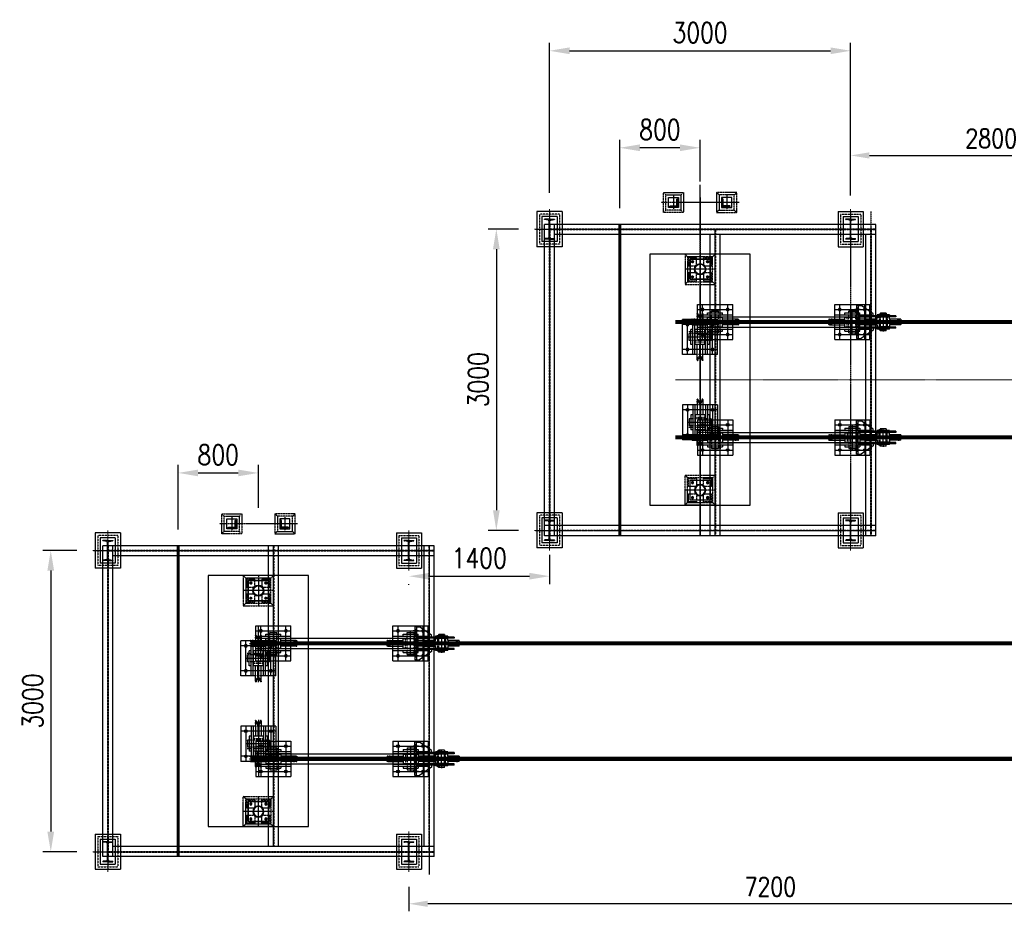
# Model space of a CAD drawing. Header units: inches. Extents: x -204116 to 930598, y -391373 to 256461.
# Tile 124 of 225: x 344893 to 354702, y -208568 to -199689. Entities that reach past the tile are written whole.
import ezdxf
from ezdxf.lldxf.tags import DXFTag

# ---------------------------------------------------------------- set-up
doc = ezdxf.new("R2010")
doc.units = ezdxf.units.IN
doc.header["$LTSCALE"] = 10
doc.header["$MEASUREMENT"] = 0
doc.header["$PDMODE"] = 1
doc.header["$PDSIZE"] = 1000
for name, pattern in [('CENTER', [2, 1.25, -0.25, 0.25, -0.25]), ('HIDDEN', [0.375, 0.25, -0.125]), ('HIDDEN2', [0.1875, 0.125, -0.0625]), ('PHANTOM', [2.5, 1.25, -0.25, 0.25, -0.25, 0.25, -0.25]), ('PHANTOM2', [1.25, 0.625, -0.125, 0.125, -0.125, 0.125, -0.125])]:
    doc.linetypes.add(name, pattern=pattern)
doc.layers.get('Defpoints').update_dxf_attribs({"lineweight": 25})
for name, color, linetype in [('4', 4, 'Continuous'), ('CIVIL PARTS-CONCRETE', 8, 'Continuous'), ('H', 3, 'HIDDEN'), ('R', 5, 'PHANTOM2')]:
    doc.layers.add(name, color=color, linetype=linetype)
for name, color, linetype, lineweight in [('C', 1, 'CENTER', 25), ('cen', 2, 'CENTER2', 25), ('CENTER', 2, 'CENTER', 25), ('DIM', 6, 'Continuous', 25), ('GRID', 252, 'Continuous', 13), ('HID', 4, 'HIDDEN', 25), ('PHA', 5, 'PHANTOM', 25)]:
    doc.layers.add(name, color=color, linetype=linetype, lineweight=lineweight)
doc.styles.add('MIC', font='romans.shx', dxfattribs={"width": 0.8})
tags = doc.linetypes.add('CENTER2', pattern=[1.125, 0.75, -0.125, 0.125, -0.125]).pattern_tags.tags
tags[10:11] = [DXFTag(74, 4), DXFTag(75, 0), DXFTag(340, '0'), DXFTag(46, 1.0), DXFTag(50, 0.0), DXFTag(44, 0.0), DXFTag(45, 0.0)]
tags[8:9] = [DXFTag(74, 4), DXFTag(75, 0), DXFTag(340, '0'), DXFTag(46, 1.0), DXFTag(50, 0.0), DXFTag(44, 0.0), DXFTag(45, 0.0)]
tags[6:7] = [DXFTag(74, 4), DXFTag(75, 0), DXFTag(340, '0'), DXFTag(46, 1.0), DXFTag(50, 0.0), DXFTag(44, 0.0), DXFTag(45, 0.0)]
tags[4:5] = [DXFTag(74, 4), DXFTag(75, 0), DXFTag(340, '0'), DXFTag(46, 1.0), DXFTag(50, 0.0), DXFTag(44, 0.0), DXFTag(45, 0.0)]
doc.dimstyles.new('1_75', dxfattribs={"dimscale": 75, "dimtxt": 2.5, "dimasz": 2.5, "dimexe": 1, "dimexo": 2, "dimgap": 1, "dimtad": 1, "dimtoh": 1, "dimdec": 0, "dimzin": 9, "dimdsep": 46, "dimtxsty": 'MIC', "dimcen": 2.5, "dimclrd": 1, "dimclre": 1, "dimclrt": 256, "dimadec": 0, "dimazin": 0, "dimtfac": 1, "dimtdec": 0, "dimtmove": 2, "dimatfit": 3, "dimfxl": 1, "dimlwd": -1, "dimlwe": -1, "dimarcsym": 0})

# ---------------------------------------------------------------- blocks, each defined once
blk = doc.blocks.new('*D456')
at = {"color": 1, "transparency": 16777216}
for p, q in [((355650.4, -202224.3), (354981, -202224.3)), ((355056, -204136.8), (355056, -202411.8)), ((355650.4, -204324.3), (354981, -204324.3))]:
    blk.add_line(p, q, dxfattribs=at)
for points in [[(355024.8, -202411.8), (355087.2, -202411.8), (355056, -202224.3)], [(355024.8, -204136.8), (355087.2, -204136.8), (355056, -204324.3)]]:
    blk.add_solid(points, dxfattribs=at)
at = {"layer": 'Defpoints', "color": 0, "transparency": 16777216}
for p in [(355056, -202224.3), (355800.4, -202224.3), (355800.4, -204324.3)]:
    blk.add_point(p, dxfattribs=at)
at = {"transparency": 16777216, "insert": (354887.3, -203274.3), "char_height": 187.5, "attachment_point": 5, "rotation": 90, "style": 'MIC'}
blk.add_mtext('2100 CRS', dxfattribs=at)
blk = doc.blocks.new('*D629')
at = {"color": 1}
for p, q in [((355650.4, -205424.3), (354981, -205424.3)), ((355056, -205611.8), (355056, -207336.8)), ((355650.4, -207524.3), (354981, -207524.3))]:
    blk.add_line(p, q, dxfattribs=at)
for points in [[(355024.8, -205611.8), (355087.2, -205611.8), (355056, -205424.3)], [(355024.8, -207336.8), (355087.2, -207336.8), (355056, -207524.3)]]:
    blk.add_solid(points, dxfattribs=at)
at = {"layer": 'Defpoints', "color": 0}
for p in [(355800.4, -205424.3), (355056, -207524.3), (355800.4, -207524.3)]:
    blk.add_point(p, dxfattribs=at)
at = {"insert": (354887.3, -206474.3), "char_height": 187.5, "attachment_point": 5, "rotation": 90, "style": 'MIC'}
blk.add_mtext('2100 CRS', dxfattribs=at)
blk = doc.blocks.new('SHEEVE1')
at = {"ltscale": 20}
for p, q in [((-27.5, 24), (-27.5, -87.4)), ((-23.6, 10), (-25.5, 10)), ((-20.7, 7.6), (-18.6, -2.7)), ((20.7, 7.6), (18.6, -2.7)), ((26.5, 25), (27.5, 24)), ((27.5, 24), (27.5, -87.4)), ((-5, -31.2), (-5, -62.5)), ((5, -31.2), (5, -62.5)), ((-27.5, -324), (-27.5, -212.6)), ((-5, -268.8), (-5, -237.5)), ((5, -268.8), (5, -237.5)), ((27.5, -324), (27.5, -212.6)), ((-23.6, -310), (-25.5, -310)), ((-20.7, -307.6), (-18.6, -297.3)), ((20.7, -307.6), (18.6, -297.3)), ((26.5, -325), (27.5, -324))]:
    blk.add_line(p, q, dxfattribs=at)
at = {"linetype": 'Continuous'}
for p, q in [((-26.5, 25), (-17, 25)), ((26.5, 25), (17, 25)), ((23.6, 10), (26, 10)), ((-47.5, -87.5), (-47.5, -110)), ((-30, -87.5), (-47.5, -87.5)), ((30, -87.5), (47.5, -87.5)), ((47.5, -87.5), (47.5, -110)), ((-47.5, -110), (-47.5, -190)), ((-47.5, -212.5), (-47.5, -190)), ((47.5, -110), (47.5, -190)), ((47.5, -212.5), (47.5, -190)), ((-30, -212.5), (-47.5, -212.5)), ((30, -212.5), (47.5, -212.5)), ((-26.5, -325), (-17, -325)), ((26.5, -325), (17, -325)), ((23.6, -310), (26, -310))]:
    blk.add_line(p, q, dxfattribs=at)
at = {"color": 2, "linetype": 'HIDDEN'}
for p, q in [((-47.5, -110), (47.5, -110)), ((-47.5, -190), (47.5, -190))]:
    blk.add_line(p, q, dxfattribs=at)
at = {"ltscale": 20}
for points in [[(17, 25), (15.8, 23.8), (10.8, -1.2, -0.820353), (-10.8, -1.2), (-15.8, 23.8), (-17, 25)], [(17, -325), (15.8, -323.8), (10.8, -298.8, 0.820353), (-10.8, -298.8), (-15.8, -323.8), (-17, -325)]]:
    blk.add_lwpolyline(points, format="xyb", dxfattribs=at)
for centre, radius, start, end in [((-25.5, 12), 2, 179.99778, 270), ((-23.6, 7), 3, 11.27234, 90), ((23.6, 7), 3, 90, 168.72766), ((-30, -62.5), 25, 270, 0), ((0, 1), 19, 191.27234, 227.01411), ((-30, -31.2), 25, 0, 47.01411), ((30, -31.2), 25, 132.98589, 180), ((30, -62.5), 25, 180, 270), ((0, 1), 19, 312.98589, 348.72766), ((-30, -237.5), 25, 360, 90), ((0, -301), 19, 132.98589, 168.72766), ((-30, -268.8), 25, 312.98589, 360), ((30, -237.5), 25, 90, 180), ((30, -268.8), 25, 180, 227.01411), ((0, -301), 19, 11.27234, 47.01411), ((-25.5, -312), 2, 90, 180.00222), ((-23.6, -307), 3, 270, 348.72766), ((23.6, -307), 3, 191.27234, 270)]:
    blk.add_arc(centre, radius, start, end, dxfattribs=at)
at = {"linetype": 'Continuous'}
for centre, start, end in [((26, 11.5), 270, 0), ((26, -311.5), 0, 90)]:
    blk.add_arc(centre, 1.5, start, end, dxfattribs=at)
at = {"layer": 'cen', "ltscale": 0.5}
for p, q in [((33.1, 0), (-33.1, 0)), ((-4.3, 1), (4.3, 1)), ((0, 27.7), (0, -327.3)), ((33.1, -300), (-33.1, -300)), ((-4.3, -301), (4.3, -301))]:
    blk.add_line(p, q, dxfattribs=at)
at = {"layer": 'cen'}
blk.add_line((-56.2, -150), (55.4, -150), dxfattribs=at)
at = {"layer": 'DIM'}
for p, q in [((-26.5, 25), (-27.5, 24)), ((-17, 25), (-16, 25)), ((-16, 25), (-15.8, 23.8)), ((16, 25), (15.8, 23.8)), ((17, 25), (16, 25)), ((-26.5, -325), (-27.5, -324)), ((-17, -325), (-16, -325)), ((-16, -325), (-15.8, -323.8)), ((16, -325), (15.8, -323.8)), ((17, -325), (16, -325))]:
    blk.add_line(p, q, dxfattribs=at)
at = {"layer": 'R'}
for p, q in [((-27.5, 24.1), (-27.5, 25)), ((-26.5, 25), (-27.5, 25)), ((26.8, 25), (27.5, 25)), ((27.5, 24.2), (27.5, 25)), ((-27.5, -324.1), (-27.5, -325)), ((-26.5, -325), (-27.5, -325)), ((26.8, -325), (27.5, -325)), ((27.5, -324.2), (27.5, -325))]:
    blk.add_line(p, q, dxfattribs=at)
for centre in [(0, 0), (0, -300)]:
    blk.add_circle(centre, 10, dxfattribs=at)
blk = doc.blocks.new('BUSH')
at = {"color": 1, "linetype": 'CENTER2'}
blk.add_line((-101.2, 0), (8.3, 0), dxfattribs=at)
at = {"color": 0, "linetype": 'ByBlock'}
for p, q in [((-95, 40), (0, 40)), ((-95, 40), (-95, -40)), ((-95, 30), (0, 30)), ((0, 40), (0, -40)), ((-95, -30), (0, -30)), ((-95, -40), (0, -40))]:
    blk.add_line(p, q, dxfattribs=at)
blk = doc.blocks.new('BKT')
at = {"linetype": 'Continuous'}
for p, q in [((-87, 295), (-86, 296)), ((-87, 295), (-87, 237)), ((-86, 296), (-70, 296)), ((-70, 328.5), (-70, 203.5)), ((-70, 328.5), (-62, 328.5)), ((-62, 391), (-50, 391)), ((-62, 391), (-62, 16)), ((-50, 391), (-50, 16)), ((62, 391), (50, 391)), ((50, 391), (50, 16)), ((62, 391), (62, 16)), ((70, 328.5), (62, 328.5)), ((70, 328.5), (70, 203.5)), ((86, 296), (70, 296)), ((87, 295), (86, 296)), ((87, 295), (87, 237)), ((-87, 237), (-86, 236)), ((-86, 236), (-78, 236)), ((-78, 246), (-70, 246)), ((-76, 246), (-76, 221)), ((-76, 221), (-70, 221)), ((-70, 203.5), (-62, 203.5)), ((70, 203.5), (62, 203.5)), ((78, 246), (70, 246)), ((76, 221), (70, 221)), ((76, 246), (76, 221)), ((78, 246), (78, 236)), ((86, 236), (78, 236)), ((87, 237), (86, 236)), ((-82.5, 166), (-165, 46)), ((-62, 166), (-82.5, 166)), ((62, 166), (82.5, 166)), ((82.5, 166), (165, 46)), ((-165, 16), (-165, 46)), ((-165, 16), (165, 16)), ((-165, 16), (-165, 0)), ((-165, 0), (165, 0)), ((-25, 0), (-25, 16)), ((25, 0), (25, 16)), ((165, 16), (165, 46)), ((165, 16), (165, 0))]:
    blk.add_line(p, q, dxfattribs=at)
for p, q in [((-86, 296), (-86, 236)), ((86, 296), (86, 236)), ((-78, 246), (-78, 236)), ((-70, 246), (-70, 236)), ((70, 236), (70, 246)), ((-62, 66), (-50, 66)), ((50, 66), (62, 66))]:
    blk.add_line(p, q)
at = {"layer": 'C', "linetype": 'Continuous'}
for p, q in [((-59.9, 234.2), (-80.5, 234.2)), ((59.9, 234.2), (80.5, 234.2))]:
    blk.add_line(p, q, dxfattribs=at)
at = {"layer": 'cen'}
for p, q in [((0, -16.5), (0, 381.4)), ((-56.2, 266), (-93.8, 266)), ((55.8, 266), (93.8, 266)), ((-125, 34.6), (-125, -17)), ((125, 34.6), (125, -17))]:
    blk.add_line(p, q, dxfattribs=at)
at = {"layer": 'H', "linetype": 'HIDDEN'}
for p, q in [((-72.5, 296), (70, 296)), ((-70, 236), (70, 236)), ((-138.5, 16), (-138.5, 0)), ((-111.5, 16), (-111.5, 0)), ((111.5, 16), (111.5, 0)), ((138.5, 16), (138.5, 0))]:
    blk.add_line(p, q, dxfattribs=at)
blk.add_blockref('SHEEVE1', (0, 416))
at = {"color": 2, "linetype": 'HIDDEN2'}
blk.add_blockref('BUSH', (47.5, 266), dxfattribs=at)
blk = doc.blocks.new('bc200')
for p, q in [((0, 200), (-50, 200)), ((0, 200), (50, 200)), ((50, 199.6), (50, 200)), ((-12.3, 190.5), (-45.7, 195.2)), ((-2.9, 20.4), (-2.9, 179.6)), ((2.9, 20.4), (2.9, 179.6)), ((12.3, 190.5), (45.7, 195.2)), ((0, 0), (-50, 0)), ((-12.3, 9.5), (-45.7, 4.8)), ((0, 0), (50, 0)), ((12.3, 9.5), (45.7, 4.8)), ((50, 0), (50, 0.4))]:
    blk.add_line(p, q)
for centre, radius, start, end in [((-45, 200.2), 5, 186.17952, 262), ((45, 200.2), 5, 278, 353.82048), ((-13.9, 179.6), 11, 0, 82), ((13.9, 179.6), 11, 98, 180), ((-45, -0.2), 5, 98, 173.82048), ((-13.9, 20.4), 11, 278, 0), ((13.9, 20.4), 11, 180, 262), ((45, -0.2), 5, 6.17952, 82)]:
    blk.add_arc(centre, radius, start, end)
blk = doc.blocks.new('I-1')
for p, q in [((-125, 75), (-125, -75)), ((-125, 75), (125, 75)), ((125, 75), (125, -75)), ((-125, -75), (125, -75))]:
    blk.add_line(p, q)
at = {"layer": 'GRID', "linetype": 'ByBlock', "ltscale": 0.5}
blk.add_line((0, 150), (0, -150), dxfattribs=at)
at = {"layer": 'GRID', "ltscale": 0.5}
blk.add_line((-200, 0), (200, 0), dxfattribs=at)
at = {"layer": 'HID'}
for p, q in [((-150, 100), (150, 100)), ((-150, 100), (-150, -100)), ((150, 100), (150, -100)), ((-150, -100), (150, -100))]:
    blk.add_line(p, q, dxfattribs=at)
at = {"layer": 'R', "linetype": 'Continuous'}
for p, q in [((-175, 125), (-175, -125)), ((-175, 125), (175, 125)), ((175, 125), (175, -125)), ((-175, -125), (175, -125))]:
    blk.add_line(p, q, dxfattribs=at)
at = {"xscale": -1, "rotation": 90.00000000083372}
blk.add_blockref('bc200', (100, 0), dxfattribs=at)
blk = doc.blocks.new('bp')
at = {"color": 1}
for p, q in [((1283679.7, -976832.5), (1283653.3, -976832.5)), ((1283666.5, -976819.3), (1283666.5, -976845.7)), ((1283803.3, -976832.5), (1283829.7, -976832.5)), ((1283816.5, -976819.3), (1283816.5, -976845.7)), ((1283679.7, -976982.5), (1283653.3, -976982.5)), ((1283666.5, -976995.7), (1283666.5, -976969.3)), ((1283803.3, -976982.5), (1283829.7, -976982.5)), ((1283816.5, -976995.7), (1283816.5, -976969.3))]:
    blk.add_line(p, q, dxfattribs=at)
blk.add_lwpolyline([(1283641.5, -977007.5), (1283841.5, -977007.5), (1283841.5, -976807.5), (1283641.5, -976807.5)], close=True)
for centre, radius in [((1283666.5, -976832.5), 11), ((1283741.5, -976907.5), 56), ((1283741.5, -976907.5), 50), ((1283816.5, -976832.5), 11), ((1283666.5, -976982.5), 11), ((1283816.5, -976982.5), 11)]:
    blk.add_circle(centre, radius)
at = {"layer": 'CENTER'}
for p, q in [((1283741.5, -976757.5), (1283741.5, -977057.5)), ((1283891.5, -976907.5), (1283591.5, -976907.5))]:
    blk.add_line(p, q, dxfattribs=at)
at = {"layer": 'CIVIL PARTS-CONCRETE', "color": 5, "linetype": 'PHANTOM', "lineweight": -3}
for p, q in [((1283616.5, -976782.5), (1283591.5, -976757.5)), ((1283891.5, -976757.5), (1283866.5, -976782.5)), ((1283616.5, -977032.5), (1283591.5, -977057.5)), ((1283866.5, -977032.5), (1283891.5, -977057.5))]:
    blk.add_line(p, q, dxfattribs=at)
for points in [[(1283591.5, -977057.5), (1283891.5, -977057.5), (1283891.5, -976757.5), (1283591.5, -976757.5)], [(1283616.5, -977032.5), (1283866.5, -977032.5), (1283866.5, -976782.5), (1283616.5, -976782.5)]]:
    blk.add_lwpolyline(points, close=True, dxfattribs=at)
at = {"layer": 'CIVIL PARTS-CONCRETE', "linetype": 'PHANTOM'}
for points in [[(1283626.5, -976872.5), (1283706.5, -976872.5), (1283706.5, -976792.5), (1283626.5, -976792.5)], [(1283776.5, -976872.5), (1283856.5, -976872.5), (1283856.5, -976792.5), (1283776.5, -976792.5)], [(1283626.5, -977022.5), (1283706.5, -977022.5), (1283706.5, -976942.5), (1283626.5, -976942.5)], [(1283776.5, -977022.5), (1283856.5, -977022.5), (1283856.5, -976942.5), (1283776.5, -976942.5)]]:
    blk.add_lwpolyline(points, close=True, dxfattribs=at)
blk = doc.blocks.new('SHEEVE TOP')
at = {"color": 153, "ltscale": 20}
for p, q in [((-26.5, 440), (-27.5, 439)), ((-27.5, 435.5), (-27.5, 282.5)), ((-23.6, 433), (-15.4, 407.9)), ((-23, 440), (-21.4, 438.4)), ((-21.4, 438.4), (-11.3, 410.9)), ((21.4, 438.4), (11.3, 410.9)), ((23.6, 433), (15.4, 407.9)), ((23, 440), (21.4, 438.4)), ((26.5, 440), (27.5, 439)), ((27.5, 435.5), (27.5, 282.5)), ((-4, 391.9), (-4, 282.5)), ((4, 391.9), (4, 282.5)), ((-27.5, -20.5), (-27.5, 132.5)), ((-4, 23.1), (-4, 132.5)), ((4, 23.1), (4, 132.5)), ((27.5, -20.5), (27.5, 132.5)), ((-23.6, -18), (-15.4, 7.1)), ((-21.4, -23.4), (-11.3, 4.1)), ((21.4, -23.4), (11.3, 4.1)), ((23.6, -18), (15.4, 7.1)), ((-26.5, -25), (-27.5, -24)), ((-23, -25), (-21.4, -23.4)), ((23, -25), (21.4, -23.4)), ((26.5, -25), (27.5, -24))]:
    blk.add_line(p, q, dxfattribs=at)
at = {"color": 153, "linetype": 'Continuous'}
for p, q in [((-27.5, 435.5), (-27.5, 439)), ((-26.5, 440), (-23, 440)), ((-25.1, 434), (-26, 434)), ((26.5, 440), (23, 440)), ((25.1, 434), (26, 434)), ((27.5, 435.5), (27.5, 439)), ((-175, 382.5), (-175, 32.5)), ((-27.5, 382.5), (-175, 382.5)), ((-52.5, 382.5), (-72.5, 382.5)), ((-72.5, 382.5), (-72.5, 32.5)), ((-52.5, 382.5), (-52.5, 32.5)), ((175, 382.5), (27.5, 382.5)), ((72.5, 382.5), (52.5, 382.5)), ((52.5, 382.5), (52.5, 32.5)), ((72.5, 382.5), (72.5, 32.5)), ((175, 382.5), (175, 32.5)), ((-109.5, 241.5), (-108.5, 242.5)), ((-109.5, 241.5), (-109.5, 173.5)), ((-108.5, 242.5), (-108.5, 172.5)), ((-92.5, 242.5), (-108.5, 242.5)), ((-72.5, 282.5), (-92.5, 282.5)), ((-92.5, 282.5), (-92.5, 132.5)), ((-4, 282.5), (-47.5, 282.5)), ((-47.5, 282.5), (-47.5, 257.5)), ((-47.5, 257.5), (-47.5, 157.5)), ((47.5, 282.5), (4, 282.5)), ((47.5, 282.5), (47.5, 257.5)), ((47.5, 257.5), (47.5, 157.5)), ((92.5, 282.5), (72.5, 282.5)), ((92.5, 282.5), (92.5, 132.5)), ((108.5, 242.5), (92.5, 242.5)), ((109.5, 241.5), (108.5, 242.5)), ((108.5, 242.5), (108.5, 172.5)), ((109.5, 241.5), (109.5, 173.5)), ((-109.5, 173.5), (-108.5, 172.5)), ((-92.5, 172.5), (-108.5, 172.5)), ((-72.5, 132.5), (-92.5, 132.5)), ((-47.5, 157.5), (-47.5, 132.5)), ((-4, 132.5), (-47.5, 132.5)), ((47.5, 132.5), (4, 132.5)), ((47.5, 157.5), (47.5, 132.5)), ((92.5, 132.5), (72.5, 132.5)), ((108.5, 172.5), (92.5, 172.5)), ((109.5, 173.5), (108.5, 172.5)), ((-27.5, 32.5), (-175, 32.5)), ((-52.5, 32.5), (-72.5, 32.5)), ((175, 32.5), (27.5, 32.5)), ((72.5, 32.5), (52.5, 32.5)), ((-27.5, -20.5), (-27.5, -24)), ((-26.5, -25), (-23, -25)), ((-25.1, -19), (-26, -19)), ((26.5, -25), (23, -25)), ((25.1, -19), (26, -19)), ((27.5, -20.5), (27.5, -24))]:
    blk.add_line(p, q, dxfattribs=at)
at = {"color": 153}
for p, q in [((-47.5, 276.4), (-52.5, 276.4)), ((47.5, 276.4), (52.5, 276.4)), ((-47.5, 138.6), (-52.5, 138.6)), ((47.5, 138.6), (52.5, 138.6))]:
    blk.add_line(p, q, dxfattribs=at)
for centre in [(-125, 332.5), (125, 332.5), (-125, 82.5), (125, 82.5)]:
    blk.add_circle(centre, 13.5, dxfattribs=at)
at = {"color": 153, "linetype": 'Continuous'}
for centre, start, end in [((-26, 435.5), 180, 270), ((26, 435.5), 270, 0), ((-26, -20.5), 90, 180), ((26, -20.5), 0, 90)]:
    blk.add_arc(centre, 1.5, start, end, dxfattribs=at)
at = {"color": 153, "ltscale": 20}
for centre, radius, start, end in [((-25.1, 432.5), 1.5, 18.09365, 90), ((0, 415), 17, 204.78863, 238.76707), ((0, 415), 12, 200.22655, 339.77345), ((-14, 391.9), 10, 0, 58.76707), ((14, 391.9), 10, 121.23293, 180), ((0, 415), 17, 301.23293, 335.21137), ((25.1, 432.5), 1.5, 90, 161.90635), ((0, 0), 17, 121.23293, 155.21137), ((0, 0), 12, 20.22655, 159.77345), ((-14, 23.1), 10, 301.23293, 0), ((14, 23.1), 10, 180, 238.76707), ((0, 0), 17, 24.78863, 58.76707), ((-25.1, -17.5), 1.5, 270, 341.90635), ((25.1, -17.5), 1.5, 198.09365, 270)]:
    blk.add_arc(centre, radius, start, end, dxfattribs=at)
at = {"layer": 'C', "color": 153, "linetype": 'Continuous'}
for p, q in [((-78.7, 157.5), (-113.2, 157.5)), ((78.7, 157.5), (113.2, 157.5))]:
    blk.add_line(p, q, dxfattribs=at)
at = {"layer": 'cen', "color": 153}
for p, q in [((-34.6, 415), (31.7, 415)), ((-34.6, 0), (31.7, 0))]:
    blk.add_line(p, q, dxfattribs=at)
at = {"layer": 'cen', "ltscale": 50}
for p, q in [((0, 445.3), (0, -110.4)), ((175, 332.5), (-175, 332.5)), ((-125, 382.5), (-125, 32.5)), ((125, 382.5), (125, 32.5)), ((117.2, 207.5), (-119.7, 207.5)), ((175, 82.5), (-175, 82.5))]:
    blk.add_line(p, q, dxfattribs=at)
at = {"layer": 'H', "color": 153, "linetype": 'HIDDEN'}
for p, q in [((27.5, 382.5), (-27.5, 382.5)), ((92.5, 242.5), (-92.5, 242.5)), ((47.5, 257.5), (-47.5, 257.5)), ((47.5, 257.5), (-47.5, 257.5)), ((92.5, 172.5), (-92.5, 172.5)), ((47.5, 157.5), (-47.5, 157.5)), ((47.5, 157.5), (-47.5, 157.5)), ((27.5, 32.5), (-27.5, 32.5))]:
    blk.add_line(p, q, dxfattribs=at)
at = {"layer": 'R'}
for p, q in [((-26.5, 440), (-27.5, 440)), ((-27.5, 439), (-27.5, 440)), ((-23, 440), (-22, 440)), ((-21.4, 438.4), (-22, 440)), ((21.4, 438.4), (22, 440)), ((23, 440), (22, 440)), ((26.5, 440), (27.5, 440)), ((27.5, 439), (27.5, 440)), ((-27.5, -24), (-27.5, -25)), ((-26.5, -25), (-27.5, -25)), ((-23, -25), (-22, -25)), ((-21.4, -23.4), (-22, -25)), ((21.4, -23.4), (22, -25)), ((23, -25), (22, -25)), ((26.5, -25), (27.5, -25)), ((27.5, -24), (27.5, -25))]:
    blk.add_line(p, q, dxfattribs=at)
for centre in [(0, 415), (0, 0)]:
    blk.add_circle(centre, 11, dxfattribs=at)
blk = doc.blocks.new('*D703')
at = {"color": 1}
for p, q in [((350871, -201567.1), (350871, -200884.6)), ((351471, -200964.6), (351071, -200964.6)), ((351671, -201301.2), (351671, -200884.6))]:
    blk.add_line(p, q, dxfattribs=at)
for points in [[(351071, -200931.3), (351071, -200998), (350871, -200964.6)], [(351471, -200931.3), (351471, -200998), (351671, -200964.6)]]:
    blk.add_solid(points, dxfattribs=at)
at = {"layer": 'Defpoints', "color": 0}
for p in [(350871, -200964.6), (351671, -201461.2, 34607.3), (350871, -201727.1, -7804.4)]:
    blk.add_point(p, dxfattribs=at)
at = {"insert": (351271, -200784.6), "char_height": 200, "attachment_point": 5, "style": 'MIC'}
blk.add_mtext('800', dxfattribs=at)
blk = doc.blocks.new('Ac75')
blk.add_lwpolyline([(0, 54.4), (1.5, 54.4, -0.414214), (6, 49.9), (6, -7.6, 0.414214), (13, -14.6), (70.5, -14.6, -0.414214), (75, -19.1), (75, -20.6), (0, -20.6)], format="xyb", close=True)
blk = doc.blocks.new('*D700')
at = {"color": 1}
for p, q in [((350171, -201414.3), (350171, -199918.7)), ((353171, -201439.3), (353171, -199918.7)), ((350371, -199998.7), (352971, -199998.7))]:
    blk.add_line(p, q, dxfattribs=at)
for points in [[(350371, -199965.3), (350371, -200032), (350171, -199998.7)], [(352971, -199965.3), (352971, -200032), (353171, -199998.7)]]:
    blk.add_solid(points, dxfattribs=at)
at = {"layer": 'Defpoints', "color": 0}
for p in [(353171, -199998.7), (350171, -201574.3, -42411.6), (353171, -201599.3)]:
    blk.add_point(p, dxfattribs=at)
at = {"insert": (351671, -199818.7), "char_height": 200, "attachment_point": 5, "style": 'MIC'}
blk.add_mtext('3000', dxfattribs=at)
blk = doc.blocks.new('*D704')
at = {"color": 1}
for p, q in [((349861, -201774.3), (349561.5, -201774.3)), ((349641.5, -201974.3), (349641.5, -204574.3)), ((349861, -204774.3), (349561.5, -204774.3))]:
    blk.add_line(p, q, dxfattribs=at)
for points in [[(349608.1, -201974.3), (349674.8, -201974.3), (349641.5, -201774.3)], [(349608.1, -204574.3), (349674.8, -204574.3), (349641.5, -204774.3)]]:
    blk.add_solid(points, dxfattribs=at)
at = {"layer": 'Defpoints', "color": 0}
for p in [(350021, -201774.3, -42411.6), (349641.5, -204774.3), (350021, -204774.3, -42411.6)]:
    blk.add_point(p, dxfattribs=at)
at = {"insert": (349461.5, -203274.3), "char_height": 200, "attachment_point": 5, "rotation": 90, "style": 'MIC'}
blk.add_mtext('3000', dxfattribs=at)
blk = doc.blocks.new('*D702')
at = {"color": 1}
for p, q in [((345461, -204974.3), (345122.9, -204974.3)), ((345202.9, -205174.3), (345202.9, -207774.3)), ((345461, -207974.3), (345122.9, -207974.3))]:
    blk.add_line(p, q, dxfattribs=at)
for points in [[(345169.5, -205174.3), (345236.2, -205174.3), (345202.9, -204974.3)], [(345169.5, -207774.3), (345236.2, -207774.3), (345202.9, -207974.3)]]:
    blk.add_solid(points, dxfattribs=at)
at = {"layer": 'Defpoints', "color": 0}
for p in [(345621, -204974.3, -42411.6), (345202.9, -207974.3), (345621, -207974.3)]:
    blk.add_point(p, dxfattribs=at)
at = {"insert": (345022.9, -206474.3), "char_height": 200, "attachment_point": 5, "rotation": 90, "style": 'MIC'}
blk.add_mtext('3000', dxfattribs=at)
blk = doc.blocks.new('*D699')
at = {"color": 1}
for p, q in [((350171, -205017.7), (350171, -205310.8)), ((348971, -205230.8), (349971, -205230.8)), ((348771, -205316.8), (348771, -205310.8))]:
    blk.add_line(p, q, dxfattribs=at)
for points in [[(348971, -205197.5), (348971, -205264.2), (348771, -205230.8)], [(349971, -205197.5), (349971, -205264.2), (350171, -205230.8)]]:
    blk.add_solid(points, dxfattribs=at)
at = {"layer": 'Defpoints', "color": 0}
for p in [(350171, -204857.7, -42411.6), (348771, -205156.8), (350171, -205230.8)]:
    blk.add_point(p, dxfattribs=at)
at = {"insert": (349471, -205050.8), "char_height": 200, "attachment_point": 5, "style": 'MIC'}
blk.add_mtext('1400', dxfattribs=at)
blk = doc.blocks.new('*D701')
at = {"color": 1}
for p, q in [((346471, -204767.1), (346471, -204122.3)), ((346671, -204202.3), (347071, -204202.3)), ((347271, -204549.2), (347271, -204122.3))]:
    blk.add_line(p, q, dxfattribs=at)
for points in [[(346671, -204169), (346671, -204235.7), (346471, -204202.3)], [(347071, -204169), (347071, -204235.7), (347271, -204202.3)]]:
    blk.add_solid(points, dxfattribs=at)
at = {"layer": 'Defpoints', "color": 0}
for p in [(347271, -204202.3), (347271, -204709.2), (346471, -204927.1, -42411.6)]:
    blk.add_point(p, dxfattribs=at)
at = {"insert": (346871, -204022.3), "char_height": 200, "attachment_point": 5, "style": 'MIC'}
blk.add_mtext('800', dxfattribs=at)
blk = doc.blocks.new('*D728')
at = {"color": 1}
for p, q in [((353171, -201289.3), (353171, -200965.9)), ((355971.4, -201936.8), (355971.4, -200965.9)), ((353358.5, -201040.9), (355783.9, -201040.9))]:
    blk.add_line(p, q, dxfattribs=at)
for points in [[(353358.5, -201009.6), (353358.5, -201072.1), (353171, -201040.9)], [(355783.9, -201009.6), (355783.9, -201072.1), (355971.4, -201040.9)]]:
    blk.add_solid(points, dxfattribs=at)
at = {"layer": 'Defpoints', "color": 0}
for p in [(355971.4, -201040.9), (353171, -201439.3), (355971.4, -202086.8)]:
    blk.add_point(p, dxfattribs=at)
at = {"insert": (354571.2, -200872.1), "char_height": 187.5, "attachment_point": 5, "style": 'MIC'}
blk.add_mtext('2800', dxfattribs=at)
blk = doc.blocks.new('*D729')
at = {"color": 1}
for p, q in [((355971.4, -207811.8), (355971.4, -208567.6)), ((348771, -208324.3), (348771, -208567.6)), ((355783.9, -208492.6), (348958.5, -208492.6))]:
    blk.add_line(p, q, dxfattribs=at)
for points in [[(348958.5, -208461.3), (348958.5, -208523.8), (348771, -208492.6)], [(355783.9, -208461.3), (355783.9, -208523.8), (355971.4, -208492.6)]]:
    blk.add_solid(points, dxfattribs=at)
at = {"layer": 'Defpoints', "color": 0}
for p in [(355971.4, -207661.8, -2), (348771, -208174.3, -42411.6), (348771, -208492.6)]:
    blk.add_point(p, dxfattribs=at)
at = {"insert": (352371.2, -208323.8), "char_height": 187.5, "attachment_point": 5, "style": 'MIC'}
blk.add_mtext('7200', dxfattribs=at)

msp = doc.modelspace()

# ---------------------------------------------------------------- linework, layer by layer
at = {"color": 0}
for p, q in [((350121, -204827.1, -42411.6), (350121, -201727.1, -42411.6)), ((353421, -201727.1, -42411.6), (350121, -201727.1, -42411.6)), ((350221, -204827.1, -42411.6), (350221, -201727.1, -42411.6)), ((353421, -204827.1, -42411.6), (353421, -201727.1, -42411.6)), ((353421, -201827.1, -42411.6), (350221, -201827.1, -42411.6)), ((353321, -204827.1, -42411.6), (353321, -201827.1, -42411.6)), ((353421, -204727.1, -42411.6), (350121, -204727.1, -42411.6)), ((353421, -204827.1, -42411.6), (350121, -204827.1, -42411.6)), ((349021, -204927.1, -42411.6), (345721, -204927.1, -42411.6)), ((345721, -208021.4, -42411.6), (345721, -204927.1, -42411.6)), ((345821, -208021.4, -42411.6), (345821, -204927.1, -42411.6)), ((348921, -207921.4, -42411.6), (348921, -204927.1, -42411.6)), ((349021, -208021.4, -42411.6), (349021, -204927.1, -42411.6)), ((349021, -205027.1, -42411.6), (345821, -205027.1, -42411.6)), ((349021, -207921.4, -42411.6), (345821, -207921.4, -42411.6)), ((349021, -208021.4, -42411.6), (345721, -208021.4, -42411.6))]:
    msp.add_line(p, q, dxfattribs=at)
for p, q in [((351771, -204827.1), (351771, -201827.1)), ((351871, -204827.1), (351871, -201827.1)), ((351871, -202649.3, -12.6), (353321, -202649.3, -12.6)), ((351871, -202749.3, -12.6), (353321, -202749.3, -12.6)), ((351871, -203799.3, -12.6), (353321, -203799.3, -12.6)), ((351871, -203899.3, -12.6), (353321, -203899.3, -12.6)), ((347371, -207921.4), (347371, -204927.1)), ((347471, -207921.4), (347471, -204927.1)), ((347471, -205849.3, -12.6), (348921, -205849.3, -12.6)), ((347471, -205949.3, -12.6), (348921, -205949.3, -12.6)), ((347471, -206999.3, -12.6), (348921, -206999.3, -12.6)), ((347471, -207099.3, -12.6), (348921, -207099.3, -12.6))]:
    msp.add_line(p, q)
at = {"color": 1, "linetype": 'CENTER', "lineweight": 0, "ltscale": 0.5}
msp.add_line((351425, -203274.3), (540170.7, -203274.3), dxfattribs=at)
for points in [[(351356, -201559.2), (351356, -201459.2), (351456, -201459.2), (351456, -201559.2)], [(351986, -201559.2), (351986, -201459.2), (351886, -201459.2), (351886, -201559.2)], [(351771, -202274.4), (351571, -202274.4), (351571, -202074.4), (351771, -202074.4)], [(346956, -204759.2), (346956, -204659.2), (347056, -204659.2), (347056, -204759.2)], [(347586, -204759.2), (347586, -204659.2), (347486, -204659.2), (347486, -204759.2)], [(347371, -205474.4), (347171, -205474.4), (347171, -205274.4), (347371, -205274.4)], [(347371, -207474.1), (347171, -207474.1), (347171, -207674.1), (347371, -207674.1)]]:
    msp.add_lwpolyline(points, close=True)
at = {"color": 5, "const_width": 30, "elevation": -42411.6}
for points in [[(350871, -204827.1), (350871, -201727.1)], [(346471, -208021.4), (346471, -204927.1)]]:
    msp.add_lwpolyline(points, dxfattribs=at)
at = {"color": 1, "linetype": 'CENTER', "lineweight": 0, "ltscale": 0.5, "const_width": 40}
for points in [[(351425, -202699.3), (359014.4, -202699.3)], [(351425, -203849.3), (359014.4, -203849.3)], [(347213.5, -205899.3), (359014.4, -205899.3)], [(347213.5, -207049.3), (359014.4, -207049.3)]]:
    msp.add_lwpolyline(points, dxfattribs=at)
at = {"layer": 'C'}
for p, q in [((351406, -201441.4), (351406, -201577.1)), ((351671, -201461.2), (351671, -204827.1)), ((351936, -201441.4), (351936, -201577.1)), ((352059.4, -201509.2), (351282.6, -201509.2)), ((350171, -201599.3), (350171, -204827.1)), ((351671, -204827.1), (351671, -201599.3)), ((353171, -201599.3), (353171, -204827.1)), ((353371, -201599.3), (353371, -204827.1)), ((350030, -201774.3), (353421, -201774.3)), ((351821, -204827.1), (351821, -201774.3)), ((347006, -204641.4), (347006, -204777.1)), ((347536, -204641.4), (347536, -204777.1)), ((347659.4, -204709.2), (346882.6, -204709.2)), ((350030, -204774.3), (353421, -204774.3)), ((345630, -204974.3), (349021, -204974.3)), ((345771, -204927.1), (345771, -208149.3)), ((347421, -207921.4), (347421, -204927.1)), ((348971, -204927.1), (348971, -208200.5)), ((345630, -207974.3), (349021, -207974.3))]:
    msp.add_line(p, q, dxfattribs=at)
at = {"layer": 'cen'}
msp.add_line((351671, -201774.3), (351671, -201332.3), dxfattribs=at)
at = {"layer": 'CENTER', "lineweight": -2, "ltscale": 0.5}
for p, q in [((351671, -202074.4, 523.8), (351671, -202274.4, 523.8)), ((347271, -205274.4, 523.8), (347271, -205474.4, 523.8)), ((347271, -207674.1, 523.8), (347271, -207474.1, 523.8))]:
    msp.add_line(p, q, dxfattribs=at)
at = {"layer": 'GRID', "ltscale": 0.5}
for p, q in [((351821, -204827.1), (351821, -201774.3)), ((351821, -202156.8), (351821, -203641.8)), ((351871, -202699.3, -12.6), (353819.6, -202699.3, -12.6)), ((351871, -203849.3, -12.6), (353819.6, -203849.3, -12.6)), ((347421, -207921.4), (347421, -204927.1)), ((347421, -205356.8), (347421, -206841.8)), ((347471, -205899.3, -12.6), (349419.6, -205899.3, -12.6)), ((347471, -207049.3, -12.6), (349419.6, -207049.3, -12.6))]:
    msp.add_line(p, q, dxfattribs=at)
at = {"layer": 'HID'}
for p, q in [((350168.1, -201727.1), (350168.1, -204827.1)), ((350173.8, -201727.1), (350173.8, -204827.1)), ((350173.8, -201771.4), (353421, -201771.4)), ((350173.8, -201777.1), (353421, -201777.1)), ((351818.1, -201777.1), (351818.1, -204827.1)), ((351823.8, -201777.1), (351823.8, -204827.1)), ((353368.1, -201777.1), (353368.1, -204827.1, 20902.6)), ((353373.8, -201777.1), (353373.8, -204827.1, 20902.6)), ((353321, -202696.4, -12.6), (351871, -202696.4, -12.6)), ((353321, -202702.1, -12.6), (351871, -202702.1, -12.6)), ((353321, -203846.4, -12.6), (351871, -203846.4, -12.6)), ((353321, -203852.1, -12.6), (351871, -203852.1, -12.6)), ((350173.8, -204771.4), (353421, -204771.4)), ((350173.8, -204777.1), (353421, -204777.1)), ((345768.1, -204927.1), (345768.1, -208021.4)), ((345773.8, -204927.1), (345773.8, -208021.4)), ((345773.8, -204971.4), (349021, -204971.4)), ((345773.8, -204977.1), (349021, -204977.1)), ((347418.1, -204927.1), (347418.1, -207921.4)), ((347423.8, -204927.1), (347423.8, -207921.4)), ((348968.1, -204927.1, 20259.4), (348968.1, -207971.4, 42411.6)), ((348973.8, -204927.1, 20259.4), (348973.8, -207971.4, 42411.6)), ((348921, -205896.4, -12.6), (347471, -205896.4, -12.6)), ((348921, -205902.1, -12.6), (347471, -205902.1, -12.6)), ((348921, -207046.4, -12.6), (347471, -207046.4, -12.6)), ((348921, -207052.1, -12.6), (347471, -207052.1, -12.6)), ((345773.8, -207971.4), (349021, -207971.4)), ((345773.8, -207977.1), (349021, -207977.1))]:
    msp.add_line(p, q, dxfattribs=at)
at = {"layer": 'PHA'}
for p, q in [((351331, -201434.2), (351306, -201409.2)), ((351481, -201434.2), (351506, -201409.2)), ((351861, -201434.2), (351836, -201409.2)), ((352011, -201434.2), (352036, -201409.2)), ((351331, -201584.2), (351306, -201609.2)), ((351481, -201584.2), (351506, -201609.2)), ((351861, -201584.2), (351836, -201609.2)), ((352011, -201584.2), (352036, -201609.2)), ((346931, -204634.2), (346906, -204609.2)), ((347081, -204634.2), (347106, -204609.2)), ((347461, -204634.2), (347436, -204609.2)), ((347611, -204634.2), (347636, -204609.2)), ((346931, -204784.2), (346906, -204809.2)), ((347081, -204784.2), (347106, -204809.2)), ((347461, -204784.2), (347436, -204809.2)), ((347611, -204784.2), (347636, -204809.2))]:
    msp.add_line(p, q, dxfattribs=at)
for points in [[(351306, -201609.2), (351306, -201409.2), (351506, -201409.2), (351506, -201609.2)], [(351331, -201584.2), (351331, -201434.2), (351481, -201434.2), (351481, -201584.2)], [(352036, -201609.2), (352036, -201409.2), (351836, -201409.2), (351836, -201609.2)], [(352011, -201584.2), (352011, -201434.2), (351861, -201434.2), (351861, -201584.2)], [(346906, -204809.2), (346906, -204609.2), (347106, -204609.2), (347106, -204809.2)], [(346931, -204784.2), (346931, -204634.2), (347081, -204634.2), (347081, -204784.2)], [(347636, -204809.2), (347636, -204609.2), (347436, -204609.2), (347436, -204809.2)], [(347611, -204784.2), (347611, -204634.2), (347461, -204634.2), (347461, -204784.2)]]:
    msp.add_lwpolyline(points, close=True, dxfattribs=at)
at = {"layer": 'PHA', "linetype": 'ByBlock'}
msp.add_lwpolyline([(352171, -204524.1), (352171, -202024.1), (351171, -202024.1), (351171, -204524.1)], close=True, dxfattribs=at)
at = {"layer": 'PHA', "linetype": 'ByBlock', "elevation": 42411.6}
msp.add_lwpolyline([(347771, -207724.1), (347771, -205224.1), (346771, -205224.1), (346771, -207724.1)], close=True, dxfattribs=at)

# ---------------------------------------------------------------- block references
for name, p, rotation in [('I-1', (350171, -201774.3, -42411.6), 270), ('bp', (-932071, 774732.4), 2.95085516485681e-05), ('BKT', (353230.4, -202699.3), 270), ('SHEEVE TOP', (352028.5, -203849.3), 90), ('SHEEVE TOP', (353394.5, -203849.3, 11829.6), 90), ('I-1', (350171, -204774.3, -42411.6), 270), ('I-1', (345771, -204974.3, -42411.6), 270), ('bp', (-936471, 771532.4, 523.8), 2.95085516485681e-05), ('BKT', (348830.4, -205899.3), 270), ('SHEEVE TOP', (347628.5, -207049.3), 90), ('SHEEVE TOP', (348994.5, -207049.3, 11829.6), 90)]:
    msp.add_blockref(name, p, dxfattribs=dict(rotation=rotation))
at = {"xscale": -1}
for name, p, rotation in [('I-1', (353171, -201774.3, -42411.6), 90), ('SHEEVE TOP', (351671, -202641.4), 180), ('SHEEVE TOP', (352028.5, -202699.3), 90), ('SHEEVE TOP', (353394.5, -202699.3, 11829.6), 90), ('BKT', (353230.4, -203849.3), 270), ('bp', (-932071, -1181280.9), 179.9999704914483), ('I-1', (353171, -204774.3, -42411.6), 90), ('I-1', (348771, -204974.3, -42411.6), 90), ('SHEEVE TOP', (347271, -205841.4), 180), ('SHEEVE TOP', (347628.5, -205899.3), 90), ('SHEEVE TOP', (348994.5, -205899.3, 11829.6), 90), ('BKT', (348830.4, -207049.3), 270), ('bp', (-936471, -1184480.9, 523.8), 179.9999704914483), ('I-1', (345771, -207974.3, -42411.6), 90), ('I-1', (348771, -207974.3, -42411.6), 90)]:
    msp.add_blockref(name, p, dxfattribs=dict(at, rotation=rotation))
for p in [(351671, -203906.8), (347271, -207106.8)]:
    msp.add_blockref('SHEEVE TOP', p)
at = {"layer": '4', "color": 7, "linetype": 'Continuous', "rotation": 90}
for p in [(351425.4, -201549.3, -37554.4), (347025.4, -204749.3, -37554.4)]:
    msp.add_blockref('Ac75', p, dxfattribs=at)
at = {"layer": '4', "color": 7, "linetype": 'Continuous', "xscale": -1, "rotation": 270}
for p in [(351916.6, -201549.3, -37554.4), (347516.6, -204749.3, -37554.4)]:
    msp.add_blockref('Ac75', p, dxfattribs=at)

# ---------------------------------------------------------------- dimensions: what is measured, and where the dimension line sits
for base, p1, p2, override, picture, middle in [((353171, -199998.7), (350171, -201574.3, -42411.6), (353171, -201599.3), {"dimscale": 80, "dimfxl": 0.18}, '*D700', (351671, -199818.7)), ((355971.4, -201040.9), (353171, -201439.3), (355971.4, -202086.8), {"dimfxl": 0.18}, '*D728', (354571.2, -200872.1)), ((347271, -204202.3), (346471, -204927.1, -42411.6), (347271, -204709.2), {"dimscale": 80, "dimfxl": 0.18}, '*D701', (346871, -204022.3)), ((350171, -205230.8), (348771, -205156.8), (350171, -204857.7, -42411.6), {"dimscale": 80, "dimfxl": 0.18}, '*D699', (349471, -205050.8)), ((348771, -208492.6), (355971.4, -207661.8, -2), (348771, -208174.3, -42411.6), {"dimfxl": 0.18}, '*D729', (352371.2, -208323.8))]:
    dim = msp.add_linear_dim(base=base, p1=p1, p2=p2, dimstyle='1_75', override=override)
    dim.commit()
    dim.dimension.update_dxf_attribs({"geometry": picture, "text_midpoint": middle})
at = {"color": 0}
dim = msp.add_linear_dim(base=(350871, -200964.6, -34607.3), p1=(351671, -201461.2), p2=(350871, -201727.1, -42411.6), angle=180, dimstyle='1_75', override={"dimscale": 80, "dimfxl": 0.18}, dxfattribs=at)
dim.commit()
dim.dimension.update_dxf_attribs({"geometry": '*D703', "text_midpoint": (351271, -200784.6, -34607.3)})
for base, p1, p2, picture, middle in [((349641.5, -204774.3), (350021, -201774.3, -42411.6), (350021, -204774.3, -42411.6), '*D704', (349461.5, -203274.3)), ((345202.9, -207974.3), (345621, -204974.3, -42411.6), (345621, -207974.3), '*D702', (345022.9, -206474.3))]:
    dim = msp.add_linear_dim(base=base, p1=p1, p2=p2, angle=90, dimstyle='1_75', override={"dimscale": 80, "dimfxl": 0.18})
    dim.commit()
    dim.dimension.update_dxf_attribs({"geometry": picture, "text_midpoint": middle})
for base, p1, p2, angle, picture, middle in [((355056, -202224.3, -2), (355800.4, -204324.3, -2), (355800.4, -202224.3, -2), 90, '*D456', (354887.3, -203274.3, -2)), ((355056, -207524.3, -2), (355800.4, -205424.3, -2), (355800.4, -207524.3, -2), 270, '*D629', (354887.3, -206474.3, -2))]:
    dim = msp.add_linear_dim(base=base, p1=p1, p2=p2, angle=angle, text='<> CRS', dimstyle='1_75', override={"dimfxl": 0.18, "dimarcsym": 1})
    dim.commit()
    dim.dimension.update_dxf_attribs({"geometry": picture, "text_midpoint": middle})

doc.saveas('drawing.dxf')
